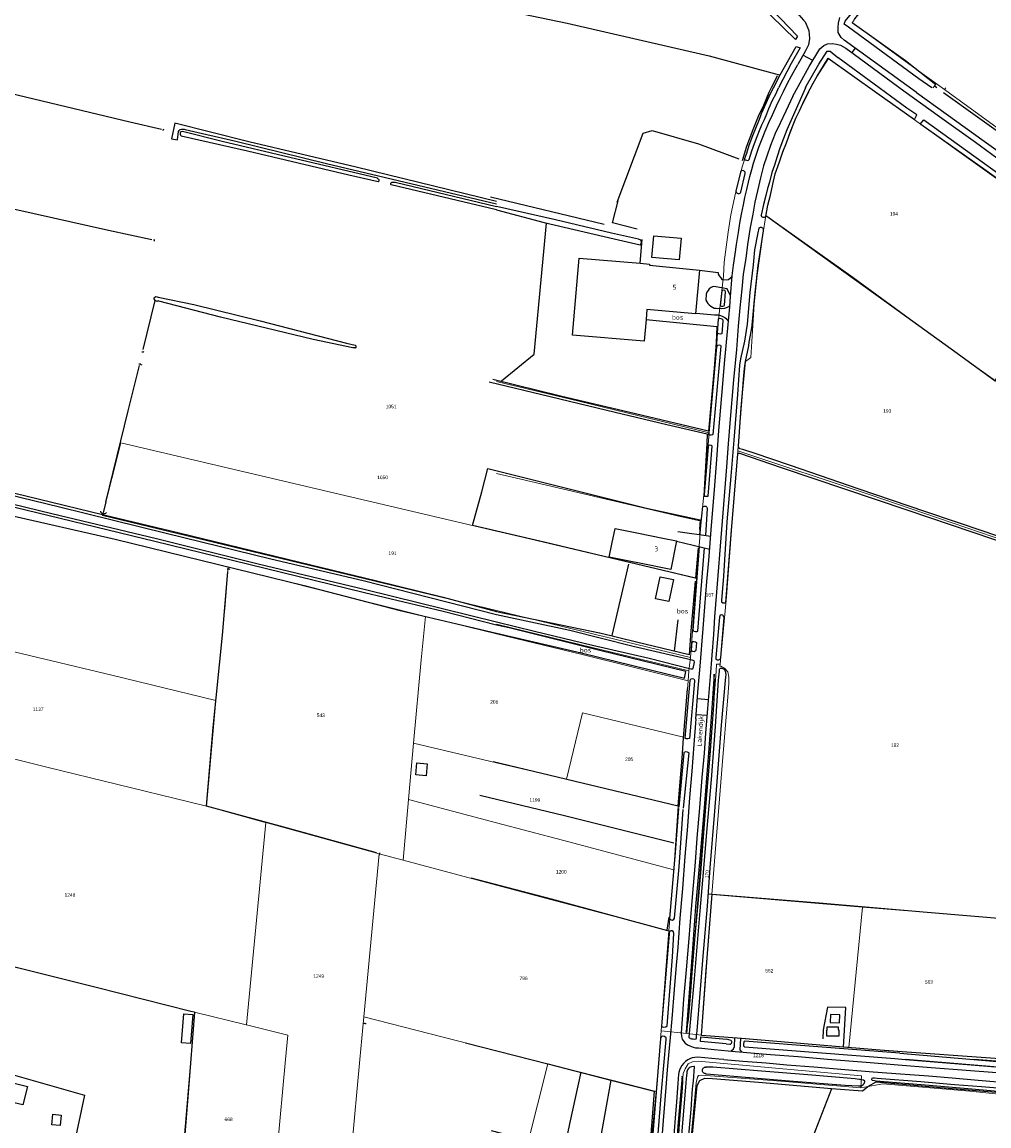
# Model space of a CAD drawing. Header units: metres. Extents: x 233829 to 239427, y 444283 to 448222.
# Tile 57 of 171: x 234756 to 235253, y 445466 to 446034. Entities that reach past the tile are written whole.
import ezdxf
from ezdxf.enums import TextEntityAlignment as Align

# ---------------------------------------------------------------- set-up
doc = ezdxf.new("R2010")
doc.units = ezdxf.units.M
doc.header["$MEASUREMENT"] = 0
for name, color, linetype in [('DAKRAND', 4, 'Continuous'), ('DAKRAND-BYG', 4, 'Continuous'), ('FUNKTIEAAND', 253, 'Continuous'), ('Goud-kadastrale grenzen', 13, 'Continuous'), ('HEK', 253, 'Continuous'), ('HOOFDGEBOUW', 4, 'Continuous'), ('HUISNUMMER', 253, 'Continuous'), ('INSTEEKSLOOT', 153, 'Continuous'), ('KANTVERH', 253, 'Continuous'), ('KANTWATER', 153, 'Continuous'), ('KNTONVERHARD', 253, 'Continuous'), ('MIDSLTGREPPEL', 253, 'Continuous'), ('OVERIGEAFSCH', 253, 'Continuous'), ('OVLIJNOBJ', 253, 'Continuous'), ('RASTER', 253, 'Continuous'), ('STRAATNAAM', 253, 'Continuous'), ('TALUD', 253, 'Continuous')]:
    doc.layers.add(name, color=color, linetype=linetype)
doc.layers.add('G01 kadestrale perceelsgrens', color=73, linetype='Continuous', lineweight=0)
doc.layers.add('Z01 perceelnummer', color=73, linetype='Continuous', lineweight=13)
doc.styles.get("Standard").update_dxf_attribs({"font": 'iso.shx'})
doc.styles.add('Styledgn001', font='dgn001.shx')

# ---------------------------------------------------------------- blocks, each defined once
blk = doc.blocks.new('TA', base_point=(75009.5, 300012))
for p, q in [((75009.5, 300012.5), (75010, 300012.5)), ((75009.5, 300012.25), (75010.5, 300012.25)), ((75009.5, 300012), (75010, 300012)), ((75009.5, 300011.75), (75010.5, 300011.75)), ((75009.5, 300011.5), (75010, 300011.5))]:
    blk.add_line(p, q)
blk = doc.blocks.new('A$C1532452F')
at = {"layer": 'G01 kadestrale perceelsgrens'}
for p, q in [((235170.798, 446015.199), (235192.071, 446000)), ((235142.348, 446000), (235145.813, 446006.699)), ((235229.184, 446000), (235230.45, 445999.083)), ((235231.121, 446000), (235230.45, 445999.083)), ((234797.289, 445779.974), (234806.601, 445817.339)), ((234806.601, 445817.339), (235000, 445771.943)), ((235000, 445730.986), (234797.289, 445779.974)), ((235102.888, 445747.562), (235105.272, 445777.031)), ((234860.255, 445734.05), (234861.815, 445753.449)), ((234861.815, 445753.449), (234963.326, 445728.018)), ((235099.719, 445706.888), (235102.888, 445747.562)), ((234855.614, 445684.699), (234860.255, 445734.05)), ((234963.326, 445728.018), (235000, 445719.07)), ((235099.719, 445706.888), (235000, 445730.986)), ((235098.846, 445700.063), (235099.719, 445706.888)), ((235098.588, 445694.944), (235098.846, 445700.063)), ((235096.136, 445665.818), (235098.588, 445694.944)), ((234850.813, 445630.301), (234855.614, 445684.699)), ((235093.446, 445630.308), (235096.136, 445665.818)), ((234954.616, 445633.823), (234957.224, 445662.818)), ((234957.224, 445662.818), (235000, 445652.748)), ((235000, 445652.748), (235035.895, 445644.298)), ((235035.895, 445644.298), (235093.446, 445630.308)), ((234951.883, 445602.572), (234954.616, 445633.823)), ((234954.616, 445633.823), (235000, 445621.861)), ((235091.098, 445597.612), (235093.446, 445630.308)), ((234871.389, 445517.778), (234881.2, 445621.949)), ((234881.2, 445621.949), (234939.613, 445605.894)), ((234931.707, 445521.968), (234939.613, 445605.894)), ((234939.613, 445605.894), (234951.883, 445602.572)), ((234951.883, 445602.572), (235000, 445589.763)), ((235088.62, 445566.172), (235091.098, 445597.612)), ((235000, 445589.763), (235088.62, 445566.172)), ((235105.428, 445512.434), (235110.675, 445584.967)), ((235110.675, 445584.967), (235188.29, 445578.365)), ((235181.267, 445506.186), (235188.29, 445578.365)), ((235188.29, 445578.365), (235264.34, 445572.186)), ((235084.601, 445514.722), (235088.62, 445566.172)), ((234842.584, 445500), (234844.625, 445524.32)), ((234929.644, 445500), (234931.707, 445521.968)), ((234931.707, 445521.968), (235000, 445504.505)), ((235083.384, 445500), (235084.601, 445514.722)), ((235084.601, 445514.722), (235097.88, 445513.29)), ((235097.88, 445513.29), (235105.428, 445512.434)), ((235105.428, 445512.434), (235181.267, 445506.186)), ((235181.267, 445506.186), (235259.112, 445500.282)), ((234836.095, 445422.689), (234842.584, 445500)), ((234891.411, 445500), (234883.27, 445410.853)), ((234923.997, 445439.883), (234929.644, 445500)), ((235000, 445504.505), (235017.62, 445500)), ((235017.62, 445500), (235026.376, 445497.761)), ((235082.016, 445483.462), (235083.384, 445500)), ((235026.376, 445497.761), (235082.016, 445483.462))]:
    blk.add_line(p, q, dxfattribs=at)
at = {"layer": 'G01 kadestrale perceelsgrens', "flags": 128}
for points in [[(235182.865, 446033.567), (235215.893, 446009.628), (235229.184, 446000)], [(235161.609, 446000), (235164.845, 446006.11), (235170.798, 446015.199)], [(235116.962, 445910.283), (235119.028, 445925.684), (235120.538, 445934.66), (235122.841, 445945.74), (235126.539, 445959.864), (235129.886, 445970.592), (235136.195, 445986.7), (235141.721, 445998.787), (235142.348, 446000)], [(235138.557, 445934.241), (235139.524, 445939.639), (235143.341, 445955.745), (235146.534, 445965.045), (235154.002, 445984.449), (235160.535, 445997.971), (235161.609, 446000)], [(235192.071, 446000), (235211.903, 445985.83), (235238.017, 445967.16), (235282.835, 445934.968), (235297.185, 445924.715)], [(235230.45, 445999.083), (235274.518, 445967.162), (235331.582, 445927.559)], [(235124.144, 445813.214), (235126.416, 445843.011), (235126.946, 445848.329), (235128.034, 445859.246), (235130.809, 445861.285), (235132.486, 445888.774), (235134.007, 445903.684), (235136.882, 445924.337), (235138.557, 445934.241)], [(235138.557, 445934.241), (235183.43, 445902.399), (235229.482, 445868.592), (235257.789, 445848.351)], [(235109.313, 445822.531), (235113.004, 445862.996), (235113.973, 445879.312), (235116.762, 445903.177), (235116.962, 445910.283)], [(235000, 445848.969), (235042.292, 445838.758), (235109.313, 445822.531)], [(235105.272, 445777.031), (235106.992, 445793.979), (235109.313, 445822.531)], [(235115.007, 445703.478), (235118.202, 445738.184), (235120.835, 445772.278), (235124.144, 445813.214)], [(235124.144, 445813.214), (235192.111, 445790.506), (235269.519, 445764.148), (235314.29, 445748.928)], [(235000, 445801.621), (235022.778, 445796.247), (235094.464, 445779.434), (235105.272, 445777.031)], [(235000, 445771.943), (235013.899, 445768.68), (235081.386, 445752.691), (235102.888, 445747.562)], [(234644.286, 445736.225), (234701.647, 445722.19), (234713.59, 445719.369), (234713.598, 445718.908), (234801.955, 445697.694), (234855.614, 445684.699)], [(234957.224, 445662.818), (234961.226, 445705.741), (234963.326, 445728.018)], [(235000, 445724.073), (235049.088, 445712.092), (235098.846, 445700.063)], [(235000, 445719.07), (235043.941, 445708.35), (235098.588, 445694.944)], [(235097.88, 445513.29), (235102.475, 445569.822), (235109.202, 445650.643), (235113.005, 445699.81), (235113.123, 445703.477), (235115.007, 445703.478)], [(235110.675, 445584.967), (235116.036, 445651.213), (235118.86, 445686.586), (235119.525, 445693.499), (235119.394, 445696.788), (235118.971, 445699.411), (235117.315, 445701.172), (235115.36, 445702.338), (235114.849, 445702.333), (235115.007, 445703.478)], [(235035.895, 445644.298), (235044.161, 445678.374), (235096.136, 445665.818)], [(234700.254, 445667.461), (234768.65, 445650.447), (234841.68, 445632.54), (234850.813, 445630.301)], [(234850.813, 445630.301), (234880.868, 445622.04), (234881.2, 445621.949)], [(235000, 445621.861), (235033.94, 445612.915), (235091.098, 445597.612)], [(234690.957, 445562.633), (234762.459, 445544.969), (234831.789, 445527.546), (234844.625, 445524.32)], [(234844.625, 445524.32), (234871.053, 445517.86), (234871.389, 445517.778)], [(234871.389, 445517.778), (234892.562, 445512.602), (234891.411, 445500)], [(235000, 445393.779), (235010.347, 445434.448), (235026.376, 445497.761)], [(235084.671, 445354.985), (235088.975, 445406.009), (235093.422, 445460.419), (235095.954, 445492.853), (235096.901, 445495.25), (235098.513, 445497.744), (235100.826, 445498.813), (235103.712, 445499.083), (235143.406, 445495.599), (235187.729, 445491.59), (235187.382, 445485.452)], [(235091.523, 445353.462), (235095.944, 445410.425), (235100.29, 445462.128), (235102.655, 445488.015), (235103.338, 445490.954), (235103.835, 445491.711), (235105.441, 445492.004), (235146.203, 445488.868), (235187.382, 445485.452)], [(235073.51, 445374.679), (235075.804, 445408.288), (235079.851, 445407.532), (235083.078, 445440.883), (235078.114, 445442.335), (235082.016, 445483.462)], [(235187.382, 445485.452), (235198.729, 445487.474), (235243.486, 445483.755), (235258.402, 445482.172), (235314.041, 445477.485), (235351.821, 445474.353)]]:
    blk.add_lwpolyline(points, dxfattribs=at)
at = {"layer": 'G01 kadestrale perceelsgrens', "style": 'Styledgn001'}
blk.add_text('170', height=1.8, rotation=84.90503, dxfattribs=at).set_placement((235108.172, 445595.323), align=Align.MIDDLE_CENTER)
at = {"layer": 'Z01 perceelnummer', "linetype": 'Continuous', "lineweight": 13, "style": 'Styledgn001'}
for s, p in [('194', (235204.381, 445935.157)), ('1051', (234945.705, 445836.051)), ('193', (235200.936, 445833.722)), ('1050', (234941.313, 445799.548)), ('191', (234946.408, 445760.558)), ('167', (235109.597, 445739.078)), ('1137', (234764.108, 445680.293)), ('206', (234998.76, 445684.046)), ('543', (234909.516, 445677.153)), ('192', (235204.936, 445661.806)), ('205', (235068.153, 445654.549)), ('1199', (235019.662, 445633.536)), ('1200', (235033.233, 445596.592)), ('1248', (234780.471, 445584.638)), ('562', (235140.266, 445545.646)), ('1249', (234908.459, 445542.967)), ('796', (235013.869, 445541.76)), ('563', (235222.382, 445539.855)), ('1218', (235134.681, 445502.074)), ('668', (234862.082, 445469.204))]:
    blk.add_text(s, height=1.8, dxfattribs=at).set_placement(p, align=Align.MIDDLE_CENTER)

msp = doc.modelspace()

# ---------------------------------------------------------------- linework, layer by layer
at = {"layer": 'DAKRAND'}
msp.add_line((235077.3, 445885.91), (235076.85, 445880.85), dxfattribs=at)
for points in [[(235076.85, 445880.85), (235075.84, 445869.62), (235039.06, 445872.71), (235042.51, 445912.45), (235073.88, 445909.73)], [(235073.88, 445909.73), (235078.71, 445909.32), (235078.65, 445908.71)], [(235069.94, 445756.07), (235057.97, 445758.46), (235059.33, 445765.26)]]:
    msp.add_lwpolyline(points, dxfattribs=at)
at = {"layer": 'DAKRAND-BYG'}
for points in [[(235080.88, 445923.84), (235094.95, 445922.61), (235093.98, 445911.46), (235079.9, 445912.7), (235080.88, 445923.84)], [(235090.96, 445747.01), (235088.64, 445735.68), (235081.75, 445737.09), (235084.07, 445748.41), (235090.96, 445747.01)], [(234964.26, 445652.19), (234963.73, 445646.03), (234958.36, 445646.5), (234958.9, 445652.66), (234964.26, 445652.19)], [(234837.94, 445508.6), (234839.14, 445523.56), (234843.71, 445523.19), (234842.52, 445508.23), (234837.94, 445508.6)], [(235176.58, 445522.93), (235171.82, 445523.12), (235171.66, 445519.06), (235176.42, 445518.86), (235176.58, 445522.93)], [(235176.02, 445512.04), (235169.95, 445512.04), (235169.94, 445515.15), (235170.1, 445515.15), (235170.1, 445516.74), (235175.76, 445516.74), (235175.76, 445515.26), (235176.01, 445515.26), (235176.02, 445512.04)], [(234749.57, 445478.21), (234751.86, 445487.73), (234758.62, 445486.1), (234756.32, 445476.59), (234749.57, 445478.21)], [(234771.11, 445466.39), (234771.6, 445471.79), (234775.93, 445471.4)], [(234775.93, 445471.4), (234775.45, 445466), (234771.11, 445466.39)]]:
    msp.add_lwpolyline(points, dxfattribs=at)
at = {"layer": 'HEK'}
for points in [[(234995.46, 445804.13), (235077.02, 445783.78), (235104.66, 445777.67)], [(235178.42, 445506.42), (235179.59, 445526.82), (235170.23, 445526.89), (235167.92, 445515.24), (235167.74, 445510.69)], [(234734.32, 445499.54), (234751.93, 445492), (234787.94, 445481.62), (234778.38, 445436.59)]]:
    msp.add_lwpolyline(points, dxfattribs=at)
at = {"layer": 'HOOFDGEBOUW'}
for p, q in [((235078.65, 445908.71), (235104.31, 445906.23)), ((235104.31, 445906.23), (235102.29, 445883.69)), ((235102.29, 445883.69), (235077.3, 445885.91)), ((235072.9, 445770.87), (235085.49, 445768.35)), ((235085.49, 445768.35), (235092.51, 445766.94)), ((235072.62, 445755.53), (235069.94, 445756.07))]:
    msp.add_line(p, q, dxfattribs=at)
for points in [[(235059.33, 445765.26), (235060.93, 445773.26), (235072.9, 445770.87)], [(235092.51, 445766.94), (235089.55, 445752.14), (235072.62, 445755.53)]]:
    msp.add_lwpolyline(points, dxfattribs=at)
at = {"layer": 'INSTEEKSLOOT'}
for p, q in [((235128.93, 445878.35), (235127.52, 445869.58)), ((235130.06, 445869.97), (235131.34, 445876.5)), ((235098.88, 445511.56), (235099.73, 445510.84)), ((235118, 445507.99), (235120.04, 445507.81)), ((235120.63, 445509.72), (235118.22, 445510.48)), ((235101.21, 445488.88), (235101.86, 445496.34)), ((235107.51, 445496.13), (235107.71, 445496.13)), ((235107.71, 445496.13), (235107.51, 445496.13)), ((235107.51, 445496.13), (235107.51, 445496.13)), ((235107.71, 445496.13), (235107.71, 445496.13)), ((235107.56, 445492.69), (235107.61, 445492.7))]:
    msp.add_line(p, q, dxfattribs=at)
for points in [[(235223.94, 446000), (235217.25, 446004.6), (235181.03, 446031.16), (235178.85, 446032.8), (235179.36, 446034.29), (235190.85, 446048.48), (235219.4, 446082.57), (235221.07, 446080.87), (235198.66, 446054.09), (235184.18, 446035.46), (235183.36, 446034.1), (235182.89, 446033.57), (235210.31, 446014.03), (235225.9, 446001.75), (235224.47, 446000)], [(235154.73, 446026.64), (235153.7, 446024.82), (235141.19, 446037.04), (235129.93, 446048.46), (235131.53, 446050.45), (235132.99, 446049.44), (235154.73, 446026.64)], [(235142.37, 446000), (235145.81, 446006.7), (235154.15, 446021.34), (235156.18, 446020.54), (235151.56, 446012.5), (235145.08, 446000)], [(235158.85, 446000), (235159.27, 446000.88), (235165.83, 446012.15), (235169.98, 446018.91), (235171.54, 446018.85), (235175.58, 446015.64)], [(235143.34, 445955.74), (235145.45, 445961.95), (235147.28, 445967.17), (235149.06, 445971.75), (235151.23, 445977.49), (235154, 445984.45), (235155.87, 445988.26), (235157.53, 445992.04), (235159.14, 445995.23), (235161.3, 445999.47), (235162.84, 446002.46), (235164.85, 446006.11), (235170.61, 446015.33)], [(235158.85, 446000), (235149.24, 445978.41), (235147.54, 445974.03), (235145.61, 445968.91), (235144.32, 445964.7), (235142.96, 445960.29), (235141.64, 445956.48), (235140.29, 445951.53), (235139.37, 445948.29), (235138.43, 445944.7), (235137.34, 445939.97), (235136.11, 445934.51)], [(234939.03, 445951.82), (234939.49, 445952.23), (234939.55, 445952.73), (234939.26, 445953.02), (234938.93, 445953.28), (234938.62, 445953.47), (234893.53, 445964.21), (234858.76, 445972.44), (234838.41, 445977.5), (234837.54, 445977.39), (234837.32, 445977.15), (234837.15, 445976.72), (234837.11, 445976.16), (234837.28, 445975.61), (234837.66, 445975.35), (234871.74, 445967.65), (234923.96, 445955.17), (234939.03, 445951.82)], [(235138.46, 445933.86), (235139.52, 445939.64), (235140.8, 445944.81), (235142.1, 445950.37), (235143.34, 445955.74)], [(235000, 445937.27), (234945.75, 445950.14), (234945.6, 445950.29), (234945.54, 445950.62), (234945.64, 445950.96), (234945.87, 445951.27), (234946.23, 445951.48), (234946.72, 445951.51), (234947.77, 445951.42), (235000, 445938.96)], [(235123.1, 445946.8), (235123.16, 445946.49), (235123.28, 445946.21), (235123.48, 445945.96), (235123.72, 445945.77), (235124.01, 445945.64), (235124.31, 445945.59), (235124.62, 445945.6), (235124.92, 445945.69), (235125.19, 445945.85), (235125.41, 445946.07), (235125.58, 445946.34)], [(235000, 445937.27), (235024.49, 445930.7), (235060.45, 445922.26), (235073.87, 445919.31), (235074.18, 445919.44), (235074.42, 445919.97), (235074.49, 445920.82), (235074.11, 445921.7), (235073.04, 445922.09), (235059.14, 445925.22), (235030.28, 445932.08), (235000, 445938.96)], [(235138.46, 445933.86), (235138.25, 445933.62), (235137.99, 445933.45), (235137.69, 445933.34), (235137.37, 445933.31), (235137.06, 445933.35), (235136.76, 445933.47), (235136.51, 445933.66), (235136.31, 445933.91), (235136.17, 445934.2), (235136.11, 445934.51)], [(235134.8, 445927.82), (235134.35, 445925.35), (235132.69, 445916.7), (235131.96, 445908.93), (235130.26, 445894.71), (235128.93, 445878.35)], [(235131.34, 445876.5), (235131.5, 445877.89), (235133, 445894.48), (235134.55, 445908.67), (235135.88, 445917.55), (235137.21, 445926.52), (235137.33, 445927.25)], [(235134.8, 445927.82), (235135.07, 445928.04), (235135.38, 445928.2), (235135.71, 445928.28), (235136.06, 445928.28), (235136.39, 445928.21), (235136.7, 445928.06), (235136.97, 445927.84), (235137.18, 445927.57), (235137.33, 445927.25)], [(234824.31, 445890.65), (234823.74, 445891.38), (234823.84, 445891.97), (234824.16, 445892.33), (234824.61, 445892.65), (234825.3, 445892.52), (234825.8, 445892.35), (234844.27, 445888.5), (234878.31, 445880.09), (234922.7, 445868.66), (234927.16, 445867.62), (234927.6, 445867.22), (234927.63, 445866.65), (234927.29, 445866.14), (234927.02, 445866.15), (234926.04, 445866.15), (234905.64, 445870.51), (234857.96, 445881.97), (234826.27, 445890.27), (234825.88, 445890.35), (234825.57, 445890.31), (234825.46, 445890.19), (234825.36, 445890.09), (234824.31, 445890.65)], [(235127.52, 445869.58), (235125.48, 445860.61), (235124.92, 445857.34), (235123.84, 445842.17), (235121.94, 445818.73), (235120.43, 445800.12)], [(235311.71, 445752.03), (235311.37, 445751.6), (235310.77, 445751.55), (235302.3, 445754.3), (235278.06, 445762.34), (235251.24, 445771.54), (235220.85, 445781.84), (235186.5, 445793.41), (235151.2, 445805.66), (235132.43, 445811.95), (235128.72, 445813.26), (235126.71, 445813.87), (235125.09, 445814.3), (235124.6, 445815), (235124.5, 445815.66), (235125.75, 445835.39), (235126.42, 445843.01), (235126.98, 445849.99), (235127.43, 445855.53), (235128.03, 445859.25), (235129.78, 445867.19), (235129.99, 445869.08), (235130.06, 445869.97)], [(235000, 445728.9), (234931.29, 445746.35), (234883.75, 445757.5), (234830.02, 445770.73), (234775.11, 445784.16), (234727.76, 445795.64), (234674.67, 445808.2), (234618.07, 445822.09)], [(235120.43, 445800.12), (235118.47, 445776.64), (235116.71, 445748.67), (235115.6, 445736.21), (235115.63, 445735.45), (235116.35, 445735.04), (235117.96, 445735.06), (235120.66, 445770.23), (235124.12, 445811.62), (235124.5, 445811.94), (235124.9, 445811.96), (235146.29, 445804.6), (235179.52, 445793.42), (235211.09, 445782.83), (235255.6, 445767.72), (235294.33, 445754.44), (235309.7, 445748.98), (235310.73, 445748.64), (235311.48, 445747.93)], [(234679.11, 445803.11), (234722.53, 445792.75), (234771.22, 445781.04), (234824.96, 445768.03), (234877.24, 445755.14), (234932.47, 445741.94), (235000, 445725.19)], [(234796.17, 445782.24), (234796.27, 445781.91), (234796.45, 445781.6), (234796.68, 445781.34), (234796.95, 445781.12), (234797.27, 445780.96), (234797.61, 445780.87), (234797.96, 445780.85), (234798.31, 445780.89), (234798.64, 445781), (234798.95, 445781.18), (234799.21, 445781.41)], [(235000, 445725.19), (235019.54, 445720.5), (235049.33, 445713.27), (235078.4, 445706.49), (235099.89, 445701.04), (235100.84, 445700.96), (235101.17, 445701.28), (235101.87, 445704.44), (235101.53, 445705.12), (235100.65, 445705.44), (235070.25, 445712.48), (235037.68, 445720.74), (235000, 445728.9)], [(235117.11, 445727.47), (235116.44, 445728.73), (235115.78, 445728.88), (235115.04, 445728.58), (235114.64, 445727.55), (235112.72, 445706.92), (235112.8, 445706.06), (235113.47, 445705.66), (235114.32, 445705.59), (235115.05, 445706.03), (235115.25, 445706.62), (235117.04, 445727.46)], [(235099.83, 445510.83), (235100.17, 445510.7), (235101.06, 445510.58), (235102.01, 445510.5), (235102.67, 445510.6), (235102.81, 445511.14), (235102.88, 445511.99), (235103.2, 445514.72), (235106.32, 445553.17), (235108.41, 445578.96), (235109.81, 445598.67), (235112.23, 445627.85), (235113.69, 445645.3), (235115.66, 445672), (235117.93, 445696.96), (235118.02, 445698.01), (235117.96, 445699.17), (235117.49, 445700.16), (235116.85, 445700.87), (235115.92, 445701.24), (235114.97, 445701.27), (235114.47, 445700.71), (235114.4, 445699.76), (235114.28, 445698.36), (235114.03, 445695.22), (235112.4, 445671.41), (235110.33, 445644.07), (235107.93, 445616.9), (235106.2, 445596.26), (235104.5, 445576.47), (235101.56, 445541.46), (235098.88, 445511.56)], [(235120.04, 445507.81), (235120.3, 445507.89), (235120.54, 445508.03), (235120.73, 445508.22), (235120.87, 445508.46), (235120.95, 445508.72), (235120.97, 445508.99), (235120.92, 445509.26), (235120.8, 445509.51), (235120.63, 445509.72)], [(235101.86, 445496.34), (235101.46, 445496.34), (235100.2, 445496.24), (235099.21, 445495.87), (235098.62, 445495.36), (235098.17, 445494.75), (235097.84, 445493.72), (235097.77, 445492.97), (235097.67, 445491.73), (235097.44, 445490.04), (235097.27, 445488.04), (235095.98, 445471.43), (235093.72, 445444.81), (235093.16, 445437.88), (235093.18, 445436.97), (235093.46, 445436.7)], [(235107.56, 445492.69), (235107.2, 445492.73), (235106.86, 445492.84), (235106.55, 445493.02), (235106.28, 445493.25), (235106.07, 445493.54), (235105.92, 445493.86), (235105.84, 445494.21), (235105.84, 445494.57), (235105.91, 445494.92), (235106.05, 445495.25), (235106.25, 445495.54), (235106.51, 445495.79), (235106.82, 445495.97), (235107.16, 445496.09), (235107.51, 445496.13)], [(235107.61, 445492.7), (235107.94, 445492.7), (235128.03, 445490.87), (235152.67, 445488.92), (235179.3, 445486.81), (235186.15, 445486.41), (235187.71, 445486.48), (235188.51, 445487.07), (235189.12, 445487.72), (235189.25, 445488.16), (235189.33, 445488.56), (235189.36, 445488.81), (235188.79, 445489.31), (235187.95, 445489.48), (235187.11, 445489.64), (235186.61, 445489.68), (235185.53, 445489.92), (235184.43, 445490.01), (235160.16, 445492.18), (235136.27, 445494.07), (235111.17, 445496), (235107.71, 445496.13)], [(235097.19, 445438.1), (235098.49, 445457.27), (235100.02, 445474.22), (235100.78, 445484.85), (235101.06, 445487.64), (235101.21, 445488.88)], [(235271.46, 445482.35), (235244.44, 445484.69), (235220.51, 445486.73), (235195.23, 445488.89), (235194.34, 445488.96), (235193.26, 445489.25), (235193.05, 445489.77), (235193.14, 445490.31), (235193.66, 445490.52), (235194.37, 445490.56), (235195.71, 445490.45), (235218.21, 445488.63), (235235.46, 445487.18), (235249.38, 445486.1), (235265.93, 445484.76)]]:
    msp.add_lwpolyline(points, dxfattribs=at)
at = {"layer": 'KANTVERH'}
for p, q in [((235162.65, 446014.03), (235157.58, 446016.84)), ((235184.38, 446020.4), (235182.76, 446018.16)), ((235092.48, 445766.79), (235109.61, 445762.69)), ((235093.17, 445771.76), (235110.15, 445769.3)), ((235103.27, 445685.77), (235108.91, 445685.32)), ((235102.61, 445677.6), (235108.24, 445677.14))]:
    msp.add_line(p, q, dxfattribs=at)
for points in [[(235000, 446148.69), (235020.79, 446135.6), (235043.86, 446121.22), (235059.47, 446110.62), (235071.73, 446101.67), (235072.36, 446101.1), (235147.67, 446043.24), (235155.41, 446037.62), (235157.81, 446034.92), (235158.78, 446033.99), (235160.62, 446029.46), (235160.96, 446025.35), (235160.46, 446022.08), (235158.85, 446019.09), (235154.89, 446012.07)], [(235215.91, 445997.6), (235178.7, 446024.52), (235177.18, 446025.97), (235175.76, 446028.57), (235175.65, 446029.64), (235175.68, 446031.29), (235175.82, 446033.34), (235176.52, 446036.22)], [(235152.35, 445995.68), (235160.85, 446011.01), (235166.23, 446020.02), (235168.33, 446021.77), (235170.28, 446022.66), (235172.61, 446022.85), (235174.86, 446022.56), (235176.95, 446021.93), (235179.6, 446020.46), (235184.02, 446017.24), (235209.56, 445998.47)], [(235134.86, 445969.43), (235136.62, 445973.76), (235138.15, 445977.75), (235140.02, 445982.27), (235141.89, 445986.18), (235144.02, 445990.73), (235145.85, 445994.75), (235147.54, 445998.18), (235149.45, 446002.04), (235151.66, 446006.28), (235154.89, 446012.07)], [(235152.35, 445995.68), (235148.82, 445988.03), (235145.91, 445981.89), (235143.36, 445976.48), (235140.96, 445970.3), (235139.02, 445964.93), (235137.35, 445959.9), (235135.75, 445953.75), (235134.25, 445946.99), (235132.88, 445941.23), (235131.77, 445935.05), (235130.46, 445928.17), (235129.05, 445919.41), (235128.12, 445912.25), (235126.81, 445904.17), (235126.13, 445896.45), (235125.19, 445886.73), (235124.28, 445877.32), (235123.36, 445865.4), (235121.89, 445849.75), (235119.94, 445827.52), (235119.17, 445816.74), (235118.32, 445805.06), (235113.18, 445740.52), (235112.05, 445727.76), (235111.51, 445718.62), (235110.76, 445708.14), (235109.86, 445697.07), (235108.52, 445680.56), (235107.5, 445667.99), (235106.72, 445657.71), (235105.64, 445645.05)], [(235209.56, 445998.47), (235227.86, 445985.19), (235246.32, 445972.09), (235259.98, 445962.15), (235276.3, 445950.48), (235292.23, 445938.95), (235303.9, 445930.62), (235337.8, 445905.99), (235343.05, 445902), (235347.21, 445897.59), (235348.86, 445895.6), (235350.32, 445893.88), (235352.29, 445890.86), (235353.72, 445888.78), (235371.84, 445839.17)], [(235215.91, 445997.6), (235231.29, 445986.66), (235250.88, 445972.58), (235266.86, 445961.04)], [(235000, 445941.49), (234927.7, 445959.15), (234872.49, 445972.27), (234834.38, 445981.78), (234832.72, 445973.83), (234835.81, 445973.34), (234836.38, 445977.48), (234836.64, 445977.99), (234837.15, 445978.61), (234837.87, 445978.81), (234838.75, 445978.82), (234839.27, 445978.68), (234839.79, 445978.56), (234865.88, 445972.61), (234912.52, 445961.16), (235000, 445940.28)], [(235102.42, 445675.23), (235103.7, 445691.04), (235104.62, 445702.41), (235106.25, 445721.86), (235107.1, 445732.93), (235108.05, 445745.91), (235109.13, 445756.71), (235110.59, 445774.77), (235112.14, 445793.22), (235113.29, 445808.68), (235114.36, 445823.76), (235115.77, 445841.77), (235117.4, 445860.01), (235118.93, 445876.35), (235119.93, 445887.41), (235120.31, 445892.7), (235121.21, 445903.27), (235121.9, 445908.69), (235122.67, 445914.4), (235123.42, 445919.36), (235124.48, 445925.55), (235125.17, 445930.41), (235126.05, 445935.01), (235126.94, 445939.81), (235127.75, 445943.61), (235128.63, 445947.7), (235129.49, 445951.45), (235130.23, 445954.4), (235131.23, 445958.08), (235132.19, 445961.22), (235133.68, 445965.97), (235134.86, 445969.43)], [(235104.44, 445906.24), (235113.98, 445905.06), (235114, 445904.11), (235114.43, 445903.22), (235115.25, 445902.2), (235115.89, 445901.45), (235116.69, 445901.38), (235118.34, 445901.25), (235119.26, 445901.47), (235120.28, 445902.29), (235121.11, 445903.18)], [(235120.33, 445893.05), (235118.52, 445896.61), (235112.68, 445897.69), (235111.38, 445897.74), (235110.29, 445897.28), (235109.38, 445896.65), (235108.81, 445895.79), (235108.18, 445894.84), (235107.85, 445893.86), (235107.72, 445892.87), (235107.58, 445891.83), (235107.7, 445890.72), (235108.13, 445889.83), (235108.66, 445889.03), (235109.36, 445888.32), (235110.25, 445887.6), (235111.11, 445887.07), (235111.94, 445886.71), (235112.89, 445886.63), (235115.88, 445886.39), (235117.41, 445886.66), (235118.7, 445887.11), (235119.95, 445887.81)], [(235102.59, 445884.05), (235112.01, 445883.29), (235113.91, 445883.13), (235115.19, 445882.88), (235116.41, 445882.38), (235117.32, 445881.85), (235118.08, 445881.29), (235118.48, 445880.75), (235119.23, 445879.74)], [(235102.42, 445675.23), (235101.51, 445662.15), (235100.39, 445648.43), (235099.29, 445634.82), (235098.19, 445620), (235096.87, 445604.39), (235095.54, 445587.98), (235094.3, 445572.72), (235093.13, 445557.61), (235092.34, 445548.49), (235091.32, 445535.97), (235090.05, 445520.91), (235089.23, 445511.39), (235088.34, 445502.27), (235087.72, 445494.64), (235086.99, 445485.67), (235085.66, 445468.66), (235084.29, 445450.54), (235083.07, 445432.97), (235083.08, 445431.35)], [(235105.64, 445645.05), (235104.29, 445629.59), (235103.01, 445613.89), (235102.07, 445601.61), (235101.04, 445589.6), (235099.98, 445575.23), (235098.82, 445562.22), (235097.47, 445546.16), (235096.2, 445531.1), (235095.36, 445520.78), (235094.95, 445513.79), (235095.03, 445511.77), (235095.52, 445510.38), (235096.24, 445509.31), (235097.01, 445508.35), (235098.21, 445507.6), (235099.41, 445507)], [(235099.41, 445507), (235101.11, 445506.31), (235102.3, 445506.06), (235103.8, 445505.94), (235105.49, 445505.8), (235111.91, 445505.13), (235122.63, 445504.16), (235140.83, 445502.64), (235155.14, 445501.47), (235170.2, 445500.25), (235190.11, 445498.69), (235206.61, 445497.3), (235223.52, 445495.93), (235241.62, 445494.46), (235257.29, 445493.24)], [(235098.7, 445500), (235098.27, 445499.76), (235097.1, 445498.9), (235096.11, 445497.88), (235095.28, 445496.89), (235094.54, 445495.75), (235094.14, 445494.58), (235093.74, 445493.35), (235093.57, 445492.46), (235093.17, 445487.58), (235092.56, 445478.24), (235091.83, 445469.81), (235090.77, 445456.74), (235089.57, 445443.84), (235088.85, 445433.11), (235087.62, 445419.1), (235086.5, 445405.28), (235085.75, 445393.65), (235084.8, 445383.78), (235083.73, 445374.33), (235083.563, 445372.256)], [(235116.86, 445500), (235114.38, 445500.21), (235107.1, 445500.85), (235103.51, 445501.14), (235101.9, 445501.07), (235100.62, 445500.78), (235099.38, 445500.37), (235098.7, 445500)], [(235116.86, 445500), (235126.69, 445499.16), (235138.61, 445498.2), (235149.27, 445497.23), (235163.24, 445496.15), (235179.16, 445494.91), (235193.72, 445493.73), (235207.74, 445492.64), (235222.16, 445491.57), (235234.27, 445490.54), (235247.64, 445489.4), (235257.91, 445488.57)]]:
    msp.add_lwpolyline(points, dxfattribs=at)
at = {"layer": 'KANTWATER'}
for p, q in [((235096.89, 445665.34), (235096.9, 445665.39)), ((235105.05, 445511.68), (235118.22, 445510.48)), ((235204.81, 445500.46), (235210.32, 445500))]:
    msp.add_line(p, q, dxfattribs=at)
for points in [[(235170.61, 446015.33), (235195.66, 445997.39), (235214.93, 445983.67), (235216.24, 445986.13), (235211.1, 445989.61), (235194.17, 446001.87), (235175.58, 446015.64)], [(235127.48, 445963.32), (235128.65, 445966.47), (235129.89, 445970.59), (235131.74, 445975.46), (235133.31, 445979.35), (235135.19, 445983.97), (235136.73, 445988.16), (235138.56, 445992.73), (235140.64, 445996.78), (235142.37, 446000)], [(235127.49, 445963.32), (235127.91, 445962.92), (235128.49, 445962.72), (235129.09, 445962.67), (235129.61, 445962.88), (235129.88, 445963.06), (235131.3, 445967.61), (235132.61, 445971.33), (235134, 445974.93), (235135.16, 445978.09), (235136.45, 445980.9), (235137.73, 445983.71), (235139.01, 445986.57), (235139.95, 445989.45), (235141.94, 445993.61), (235143.73, 445997.13), (235145.08, 446000)], [(235217.86, 445981.38), (235219.69, 445983.49), (235286.52, 445935.45), (235286.42, 445934.2), (235285.96, 445933.48), (235285.14, 445933.3), (235251.62, 445957.51), (235218.25, 445981.2)], [(235127.91, 445956.7), (235127.21, 445957.35), (235126.31, 445957.48), (235125.63, 445957.08), (235125.49, 445956.59), (235123.1, 445946.8)], [(235125.58, 445946.34), (235127.89, 445955.89), (235127.91, 445956.7)], [(235117.78, 445895.02), (235117.59, 445895.69), (235116.8, 445895.9), (235116.14, 445895.8), (235115.87, 445895.62), (235114.95, 445887.8), (235115.63, 445887.71), (235116.38, 445887.65), (235117.1, 445887.89), (235117.22, 445888.14), (235117.78, 445895.02)], [(235116.42, 445880.12), (235115.93, 445873.43), (235115.06, 445873.25), (235114.32, 445873.41), (235113.6, 445873.77), (235114.1, 445881.16), (235114.72, 445881.41), (235115.37, 445881.36), (235115.86, 445881.17), (235116.31, 445880.63), (235116.42, 445880.12)], [(235109.21, 445821.52), (235109.24, 445821.86), (235109.35, 445822.61), (235113.28, 445866.77), (235113.42, 445867.16), (235113.86, 445867.67), (235114.47, 445867.83), (235115.16, 445867.62), (235115.41, 445867), (235111.23, 445821.6), (235111.01, 445821.37), (235110.29, 445821.23), (235109.35, 445821.35)], [(235106.75, 445789.94), (235108.05, 445789.83), (235108.86, 445789.92), (235110.94, 445815.55), (235110.37, 445816.05), (235109.58, 445816.21), (235108.96, 445815.96), (235108.81, 445815.32), (235106.7, 445790.54), (235106.75, 445789.94)], [(235104.59, 445770.11), (235106.02, 445784.63), (235106.79, 445784.81), (235107.63, 445784.7), (235108.1, 445784.31), (235108.24, 445783.59), (235107.46, 445769.69)], [(235104.14, 445764), (235100.85, 445720.94), (235101.42, 445720.49), (235102.25, 445720.27), (235103.11, 445720.3), (235103.42, 445720.43), (235107, 445763.32)], [(235102.74, 445714.51), (235102.42, 445710.52), (235102.19, 445710.19), (235101.61, 445709.83), (235100.77, 445710), (235100.21, 445710.6), (235100.53, 445715.14), (235101.59, 445715.16), (235102.38, 445714.99), (235102.74, 445714.51)], [(235096.9, 445665.39), (235099.55, 445694.99), (235099.87, 445695.82), (235100.79, 445696.04), (235101.43, 445695.84), (235101.78, 445695.26), (235101.84, 445694.75), (235099.19, 445665.2), (235098.33, 445665.02), (235097.43, 445665.09), (235096.9, 445665.39)], [(235093.92, 445629.83), (235096.49, 445657.89), (235096.57, 445658.28), (235097.39, 445658.42), (235098.09, 445658.36), (235098.66, 445658.01), (235098.79, 445657.75), (235096.04, 445629.41)], [(235093.61, 445629.11), (235091.88, 445606.6), (235088.93, 445572.76), (235089.14, 445572.14), (235089.71, 445571.84), (235090.41, 445571.78), (235091.1, 445572.18), (235091.44, 445572.71), (235093.93, 445599.11), (235096.03, 445628.66)], [(235091.2, 445564.79), (235091.03, 445565.76), (235090.31, 445566.17), (235089.61, 445566.23), (235088.98, 445565.83), (235088.76, 445565.04), (235088.72, 445564.54), (235084.77, 445517.12), (235085.4, 445516.82), (235086.09, 445516.61), (235087, 445516.74), (235087.69, 445517.24), (235090.53, 445552.8), (235091.2, 445564.79)], [(235087.15, 445511.21), (235086.4, 445511.82), (235085.51, 445511.99), (235084.9, 445511.84), (235084.45, 445511.27), (235084.31, 445510.83), (235082.07, 445483.2), (235079.29, 445448.84), (235079.35, 445448.38), (235080.39, 445448.2), (235081.24, 445448.18), (235082.04, 445448.72), (235084.86, 445483.58), (235087.13, 445510.3), (235087.15, 445511.21)], [(235118, 445507.99), (235104.82, 445509.19), (235105.05, 445511.68)], [(235207.34, 445503.21), (235127.54, 445509.39), (235127.24, 445509.06), (235127, 445507.97), (235127.03, 445507.02), (235127.54, 445506.52), (235204.81, 445500.46)], [(235207.34, 445503.21), (235281.58, 445496.99), (235259.01, 445498.88), (235245.69, 445500)], [(235210.32, 445500), (235258.8, 445495.97), (235280.7, 445494.15), (235210.32, 445500)]]:
    msp.add_lwpolyline(points, dxfattribs=at)
at = {"layer": 'KNTONVERHARD'}
for points in [[(235120.49, 445504.35), (235121.93, 445505.52), (235122.38, 445506.64), (235122.59, 445511.08)], [(235126.21, 445503.86), (235125.36, 445504.99), (235125.7, 445510.84)]]:
    msp.add_lwpolyline(points, dxfattribs=at)
at = {"layer": 'MIDSLTGREPPEL'}
for p, q in [((235225.3, 446001.01), (235226.38, 446000.23)), ((235229.9, 445997.7), (235297.68, 445949.04)), ((234818.13, 445865.38), (234824.31, 445890.65)), ((234798.91, 445786.73), (234797.63, 445781.52)), ((235108.86, 445585.2), (235165.88, 445580.62))]:
    msp.add_line(p, q, dxfattribs=at)
for points in [[(235000, 446040.84), (235036.3, 446033.23), (235109.35, 446016.54), (235143.51, 446007.27), (235145.81, 446006.7)], [(234738.03, 446000), (234761.9, 445994.37), (234811.29, 445982.51), (234827.57, 445978.8)], [(234828.61, 445978.68), (234828.4, 445978.17), (234828.16, 445978.02)], [(234621.51, 445966.45), (234657.21, 445958.64), (234702.67, 445948.41), (234752.04, 445937.52), (234800.36, 445926.7), (234822.55, 445921.95)], [(234823.7, 445922.18), (234823.87, 445921.65), (234823.74, 445921.27), (234823.56, 445921.11)], [(234817.47, 445864.24), (234817.84, 445864.14), (234818.38, 445864.18), (234818.45, 445864.37)], [(234815.97, 445857.99), (234816.52, 445857.93), (234817.03, 445857.7), (234817.38, 445857.43)], [(234798.91, 445786.73), (234810.4, 445833.8), (234816.25, 445857.12)], [(234938.25, 445606.27), (234892.35, 445618.99), (234850.81, 445630.3), (234854.24, 445670.81), (234858.95, 445718.39), (234861.66, 445750.91)], [(234861.32, 445752.47), (234861.79, 445752.51), (234862.31, 445752.43), (234862.79, 445752.16)], [(234844.63, 445524.32), (234842.73, 445524.78), (234794, 445537.01), (234751.44, 445547.64), (234700.3, 445560.51), (234692.06, 445562.35), (234691.66, 445562.67), (234691.21, 445563.16), (234691.1, 445563.72), (234691.11, 445564.11), (234694.66, 445603.61)], [(234939.73, 445606.43), (234939.79, 445605.82), (234939.48, 445605.21)], [(235165.88, 445580.62), (235221.52, 445575.86), (235264.34, 445572.19), (235259.01, 445498.88)], [(234844.63, 445524.32), (234841.34, 445482.84), (234838.4, 445446.43)], [(234931.7, 445518.77), (234932.17, 445518.73), (234932.55, 445518.58), (234932.8, 445518.52)]]:
    msp.add_lwpolyline(points, dxfattribs=at)
at = {"layer": 'OVERIGEAFSCH'}
for points in [[(234600.91, 445827.77), (234614.17, 445824.78), (234641.37, 445818.28), (234684.44, 445807.69), (234732.17, 445796.28), (234797.18, 445780.45)], [(235000, 445723.59), (234972.54, 445730.53), (234932, 445740.15), (234872.57, 445754.69), (234824.07, 445766.5), (234763.39, 445781.39), (234709.48, 445794.39), (234619.94, 445816.02), (234600.49, 445820.78)]]:
    msp.add_lwpolyline(points, dxfattribs=at)
at = {"layer": 'OVLIJNOBJ'}
msp.add_line((235000, 445730.57), (235052.89, 445719.51), dxfattribs=at)
for points in [[(234600.49, 445820.78), (234596.17, 445814.79), (234592.45, 445785.12), (234590.87, 445754.52), (234600.62, 445754.02), (234605.14, 445814.81), (234639.39, 445807.39), (234694.38, 445792.91), (234747.97, 445780.52), (234803.79, 445767.69), (234900.96, 445743.84), (234950.29, 445731.05), (235000, 445719.37)], [(235000, 445719.37), (235043.43, 445709.23), (235096.69, 445696.28), (235097.27, 445699.69), (235053.12, 445710.5), (235006.37, 445722.08), (235000, 445723.59)], [(235112.16, 445693.26), (235111.92, 445698.35), (235110.55, 445678.33), (235108.81, 445655.63), (235106.52, 445627.41), (235104.45, 445603.18), (235102.37, 445578.75), (235100.52, 445554.7), (235097.56, 445513.88), (235098.66, 445520.56), (235099.57, 445530.53), (235100.68, 445546.8), (235102.17, 445563.85), (235103.75, 445580.29), (235105.03, 445596), (235106.29, 445612.16), (235107.86, 445632.22), (235109.79, 445656.56), (235111.68, 445682.36), (235112.08, 445689.2), (235112.16, 445693.26)], [(235095.83, 445488.82), (235095.39, 445491.41), (235093.15, 445465.64), (235091.33, 445436.47), (235091.61, 445436.15), (235092.14, 445437.71), (235093.04, 445451.89), (235094.3, 445469.26), (235095.59, 445485.22), (235095.83, 445488.82)]]:
    msp.add_lwpolyline(points, dxfattribs=at)
at = {"layer": 'RASTER'}
for p, q in [((234996.9, 445943.98), (235055.35, 445929.85)), ((235073.88, 445909.73), (235074.84, 445921.99)), ((235104.66, 445777.67), (235104.3, 445772.67)), ((235067.88, 445754.87), (235059.31, 445718.24)), ((235093.25, 445726.22), (235091.24, 445710.17)), ((235087.79, 445566.63), (235088.67, 445573.23)), ((235051.64, 445448.98), (235058.88, 445489.4))]:
    msp.add_line(p, q, dxfattribs=at)
for points in [[(235126.53, 445962.57), (235128.69, 445970.09), (235131.89, 445978.61), (235134.75, 445985.41), (235137.42, 445991.07), (235140.27, 445997.71), (235141.44, 446000.13), (235142.08, 446001.45), (235144.49, 446006.41)], [(235061.98, 445941.21), (235075.32, 445976.65), (235080.08, 445978), (235103.83, 445971.29), (235124.52, 445963.53)], [(235072.31, 445927.27), (235059.52, 445930.62), (235062.54, 445941.82)], [(235138.92, 445934.02), (235200.63, 445889.65), (235236.92, 445863.52), (235256.54, 445849.28), (235277.51, 445889.94), (235296.29, 445925.87)], [(235002.45, 445849.3), (235019.34, 445862.89), (235025.69, 445930.34)], [(235076.85, 445880.85), (235113.27, 445877.16), (235112.91, 445868.96), (235111.98, 445855.68), (235109.05, 445823.28), (235071.43, 445832.26), (235032.91, 445841.41), (234998.01, 445849.86)], [(234996.15, 445848.71), (235027.48, 445841.25), (235056.73, 445834.21), (235087.6, 445826.78), (235108.34, 445821.89), (235108.14, 445817.03), (235106.71, 445793.1)], [(235103.64, 445763.33), (235102.37, 445747.72), (235055.28, 445758.87), (235025.19, 445766.03), (234987.61, 445774.85), (234992.42, 445792.08), (234995.46, 445804.13)], [(234797.18, 445780.45), (234836.61, 445771.03), (234892.4, 445757.5), (234937.69, 445746.5), (234972.48, 445737.93), (235000, 445730.57)], [(235102.05, 445746.19), (235099.92, 445720.61), (235099.07, 445708.23), (235071.89, 445714.75), (235053.08, 445719.34)], [(234998.18, 445653.36), (235048.31, 445641.31), (235093.32, 445630.48), (235095.51, 445655.11), (235096.15, 445665.4), (235098.26, 445690.78)], [(234991.36, 445636.04), (235034.83, 445625.54), (235091.07, 445611.49)], [(234986.7, 445593.55), (235028.09, 445582.61), (235087.87, 445566.42)], [(235178.42, 445506.42), (235125.98, 445510.82), (235105.43, 445512.43), (235107.55, 445543.59), (235110.81, 445585.04)], [(234983.93, 445508.63), (235026.38, 445497.76), (235058.73, 445489.41), (235081.06, 445483.69), (235078.28, 445448.22), (235077.7, 445444.8), (235061.96, 445448.14), (235060.45, 445439.43)], [(235258.91, 445500.29), (235201.37, 445504.5), (235178.42, 445506.42)], [(234997.19, 445463.48), (235034.84, 445453.6), (235037.63, 445466.88), (235043.55, 445493.51)], [(235098.86, 445434.55), (235100.67, 445460.01), (235103.24, 445486.66), (235104.45, 445489.22), (235107.11, 445490.41), (235111.05, 445490.19), (235134.69, 445488.27), (235172.19, 445485.13), (235188.3, 445483.88), (235190.95, 445486.17), (235195.31, 445488.53), (235228.15, 445485.61), (235269.13, 445482.09), (235305.48, 445479.04), (235351.26, 445475.33), (235362.94, 445453.4)], [(235098.81, 445434.56), (235113.84, 445429.27), (235124.95, 445425.76), (235133.7, 445422.84), (235140.94, 445421.7), (235146.71, 445422.94), (235157.98, 445448.03), (235172.43, 445485.01)]]:
    msp.add_lwpolyline(points, dxfattribs=at)

# ---------------------------------------------------------------- block references
at = {"layer": 'Goud-kadastrale grenzen', "linetype": 'Continuous'}
msp.add_blockref('A$C1532452F', (0, 0), dxfattribs=at)
at = {"layer": 'TALUD', "xscale": 0.98, "yscale": 0.98, "rotation": 355.0176}
msp.add_blockref('TA', (235106.25, 445624.36), dxfattribs=at)

# ---------------------------------------------------------------- texts
at = {"layer": 'FUNKTIEAAND'}
for p in [(235090.2, 445880.68), (235092.71, 445729.55), (235042.82, 445709.44)]:
    msp.add_text('bos', height=2.5, dxfattribs=at).set_placement(p)
at = {"layer": 'HUISNUMMER'}
for s, p in [('5', (235090.45, 445896.16)), ('3', (235081.23, 445761.51))]:
    msp.add_text(s, height=2.5, dxfattribs=at).set_placement(p)
at = {"layer": 'STRAATNAAM'}
msp.add_text('Lakendijk', height=2.5, rotation=86.1554, dxfattribs=at).set_placement((235105.35, 445660.99))

doc.saveas('drawing.dxf')
